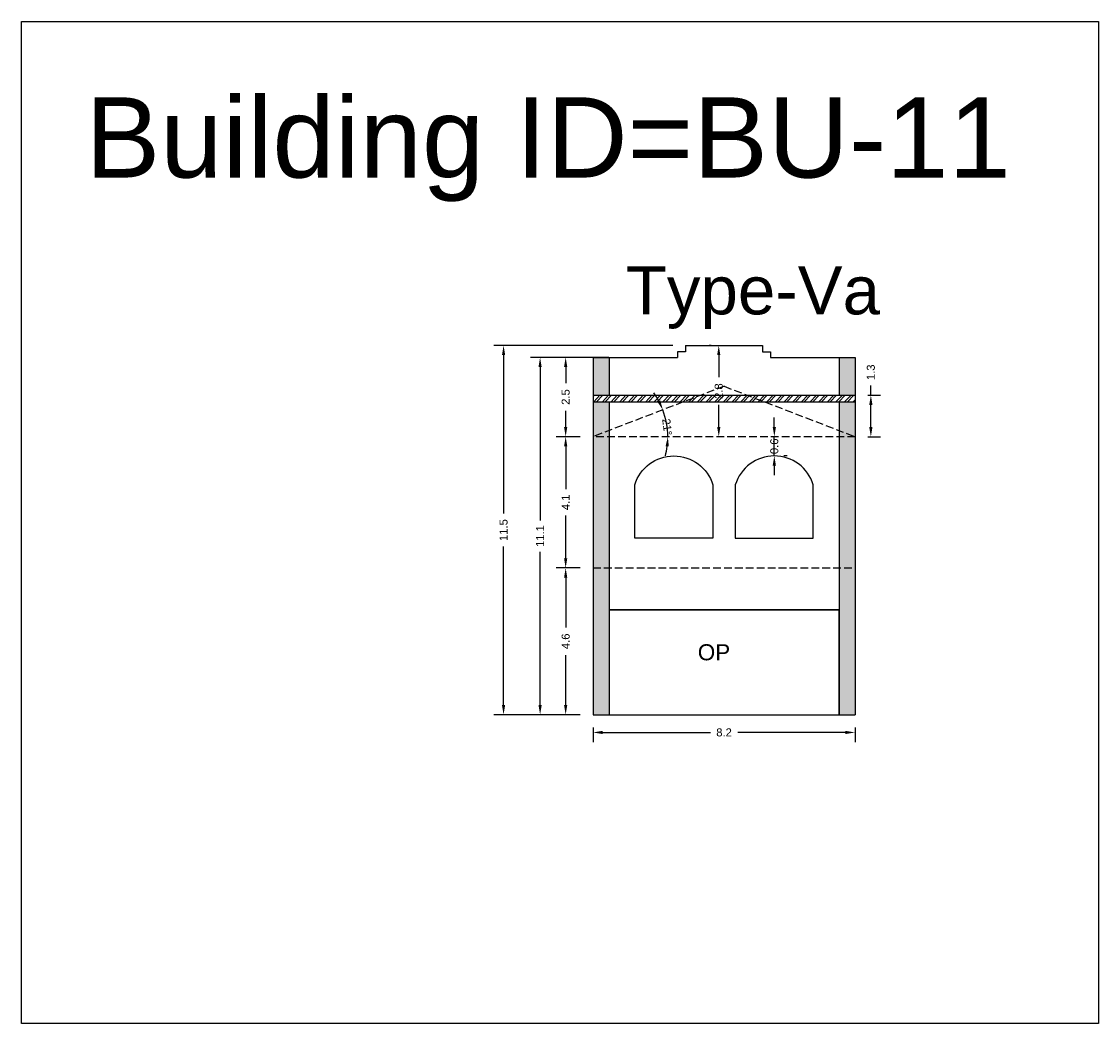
# Model space of a CAD drawing. Header units: metres. Extents: x 3416649 to 3417093, y -6712874 to -6712690.
# Tile 9 of 45: x 3416649 to 3416683, y -6712756 to -6712725. Entities that reach past the tile are written whole.
import ezdxf

# ---------------------------------------------------------------- set-up
doc = ezdxf.new("R2010")
doc.units = ezdxf.units.M
doc.linetypes.add('ACAD_ISO02W100', pattern=[15, 12, -3])
doc.layers.add('Dotted', color=7, linetype='ACAD_ISO02W100', plot=False)
doc.styles.get("Standard").update_dxf_attribs({"font": 'arial.ttf'})
doc.dimstyles.new('ISO-25', dxfattribs={"dimtxt": 0.25, "dimasz": 0.3, "dimexe": 0.3, "dimexo": 0.4, "dimgap": 0.2, "dimtad": 0, "dimdec": 1, "dimdsep": 46, "dimtxsty": 'Standard', "dimcen": 2.5, "dimadec": 0, "dimazin": 0, "dimtfac": 1, "dimtdec": 1, "dimtmove": 0, "dimatfit": 3, "dimfxl": 1, "dimarcsym": 0})

# ---------------------------------------------------------------- blocks, each defined once
blk = doc.blocks.new('*D87')
at = {"color": 0, "lineweight": -2, "transparency": 16777216}
for p, q in [((3416666.786, -6712742.168), (3416666.033, -6712742.168)), ((3416666.333, -6712742.468), (3416666.333, -6712744.02)), ((3416666.333, -6712746.438), (3416666.333, -6712744.885)), ((3416666.786, -6712746.738), (3416666.033, -6712746.738))]:
    blk.add_line(p, q, dxfattribs=at)
at = {"color": 0, "transparency": 16777216}
for points in [[(3416666.283, -6712742.468), (3416666.383, -6712742.468), (3416666.333, -6712742.168)], [(3416666.283, -6712746.438), (3416666.383, -6712746.438), (3416666.333, -6712746.738)]]:
    blk.add_solid(points, dxfattribs=at)
at = {"layer": 'Defpoints', "color": 0, "transparency": 16777216}
for p in [(3416666.333, -6712742.168), (3416667.186, -6712742.168), (3416667.186, -6712746.738)]:
    blk.add_point(p, dxfattribs=at)
at = {"color": 0, "transparency": 16777216, "insert": (3416666.333, -6712744.453), "char_height": 0.25, "attachment_point": 5, "rotation": 90}
blk.add_mtext('4.6', dxfattribs=at)
blk = doc.blocks.new('*D88')
at = {"color": 0, "lineweight": -2, "transparency": 16777216}
for p, q in [((3416666.786, -6712738.078), (3416666.033, -6712738.078)), ((3416666.333, -6712738.378), (3416666.333, -6712739.714)), ((3416666.333, -6712741.868), (3416666.333, -6712740.531)), ((3416666.786, -6712742.168), (3416666.033, -6712742.168))]:
    blk.add_line(p, q, dxfattribs=at)
at = {"color": 0, "transparency": 16777216}
for points in [[(3416666.283, -6712738.378), (3416666.383, -6712738.378), (3416666.333, -6712738.078)], [(3416666.283, -6712741.868), (3416666.383, -6712741.868), (3416666.333, -6712742.168)]]:
    blk.add_solid(points, dxfattribs=at)
at = {"layer": 'Defpoints', "color": 0, "transparency": 16777216}
for p in [(3416666.333, -6712738.078), (3416667.186, -6712738.078), (3416667.186, -6712742.168)]:
    blk.add_point(p, dxfattribs=at)
at = {"color": 0, "transparency": 16777216, "insert": (3416666.333, -6712740.123), "char_height": 0.25, "attachment_point": 5, "rotation": 90}
blk.add_mtext('4.1', dxfattribs=at)
blk = doc.blocks.new('*D89')
at = {"color": 0, "lineweight": -2, "transparency": 16777216}
for start, end in [(28.4348, 35.8226), (0, 21.0469), (345.2243, 352.6121)]:
    blk.add_arc((3416667.186, -6712738.078), 2.328, start, end, dxfattribs=at)
at = {"color": 0, "transparency": 16777216}
for points in [[(3416669.279, -6712736.948), (3416669.188, -6712736.99), (3416669.359, -6712737.242)], [(3416669.445, -6712738.374), (3416669.545, -6712738.38), (3416669.515, -6712738.078)]]:
    blk.add_solid(points, dxfattribs=at)
at = {"layer": 'Defpoints', "color": 0, "transparency": 16777216}
for p in [(3416671.266, -6712736.508), (3416669.445, -6712737.513), (3416667.186, -6712738.078), (3416667.186, -6712738.078), (3416675.346, -6712738.078)]:
    blk.add_point(p, dxfattribs=at)
at = {"color": 0, "transparency": 16777216, "insert": (3416669.495, -6712737.778), "char_height": 0.25, "attachment_point": 5, "rotation": 277.3879}
blk.add_mtext('21°', dxfattribs=at)
blk = doc.blocks.new('*D90')
at = {"color": 0, "lineweight": -2, "transparency": 16777216}
for p, q in [((3416667.681, -6712735.608), (3416666.033, -6712735.608)), ((3416666.333, -6712735.908), (3416666.333, -6712736.412)), ((3416666.333, -6712737.778), (3416666.333, -6712737.273)), ((3416666.786, -6712738.078), (3416666.033, -6712738.078))]:
    blk.add_line(p, q, dxfattribs=at)
at = {"color": 0, "transparency": 16777216}
for points in [[(3416666.283, -6712735.908), (3416666.383, -6712735.908), (3416666.333, -6712735.608)], [(3416666.283, -6712737.778), (3416666.383, -6712737.778), (3416666.333, -6712738.078)]]:
    blk.add_solid(points, dxfattribs=at)
at = {"layer": 'Defpoints', "color": 0, "transparency": 16777216}
for p in [(3416666.333, -6712735.608), (3416668.081, -6712735.608), (3416667.186, -6712738.078)]:
    blk.add_point(p, dxfattribs=at)
at = {"color": 0, "transparency": 16777216, "insert": (3416666.333, -6712736.843), "char_height": 0.25, "attachment_point": 5, "rotation": 90}
blk.add_mtext('2.5', dxfattribs=at)
blk = doc.blocks.new('*D91')
at = {"color": 0, "lineweight": -2, "transparency": 16777216}
for p, q in [((3416670.866, -6712735.238), (3416670.801, -6712735.238)), ((3416671.101, -6712735.538), (3416671.101, -6712736.228)), ((3416671.101, -6712737.778), (3416671.101, -6712737.088)), ((3416670.866, -6712738.078), (3416670.801, -6712738.078))]:
    blk.add_line(p, q, dxfattribs=at)
at = {"color": 0, "transparency": 16777216}
for points in [[(3416671.051, -6712735.538), (3416671.151, -6712735.538), (3416671.101, -6712735.238)], [(3416671.051, -6712737.778), (3416671.151, -6712737.778), (3416671.101, -6712738.078)]]:
    blk.add_solid(points, dxfattribs=at)
at = {"layer": 'Defpoints', "color": 0, "transparency": 16777216}
for p in [(3416671.266, -6712735.238), (3416671.101, -6712738.078), (3416671.266, -6712738.078)]:
    blk.add_point(p, dxfattribs=at)
at = {"color": 0, "transparency": 16777216, "insert": (3416671.101, -6712736.658), "char_height": 0.25, "attachment_point": 5, "rotation": 90}
blk.add_mtext('2.8', dxfattribs=at)
blk = doc.blocks.new('*D92')
at = {"color": 0, "lineweight": -2, "transparency": 16777216}
for p, q in [((3416667.286, -6712735.608), (3416665.236, -6712735.608)), ((3416665.536, -6712735.908), (3416665.536, -6712740.684)), ((3416665.536, -6712746.438), (3416665.536, -6712741.662)), ((3416666.786, -6712746.738), (3416665.236, -6712746.738))]:
    blk.add_line(p, q, dxfattribs=at)
at = {"color": 0, "transparency": 16777216}
for points in [[(3416665.486, -6712735.908), (3416665.586, -6712735.908), (3416665.536, -6712735.608)], [(3416665.486, -6712746.438), (3416665.586, -6712746.438), (3416665.536, -6712746.738)]]:
    blk.add_solid(points, dxfattribs=at)
at = {"layer": 'Defpoints', "color": 0, "transparency": 16777216}
for p in [(3416665.536, -6712735.608), (3416667.686, -6712735.608), (3416667.186, -6712746.738)]:
    blk.add_point(p, dxfattribs=at)
at = {"color": 0, "transparency": 16777216, "insert": (3416665.536, -6712741.173), "char_height": 0.25, "attachment_point": 5, "rotation": 90}
blk.add_mtext('11.1', dxfattribs=at)
blk = doc.blocks.new('*D93')
at = {"color": 0, "lineweight": -2, "transparency": 16777216}
for p, q in [((3416669.666, -6712735.238), (3416664.099, -6712735.238)), ((3416664.399, -6712735.538), (3416664.399, -6712740.474)), ((3416664.399, -6712746.438), (3416664.399, -6712741.502)), ((3416666.786, -6712746.738), (3416664.099, -6712746.738))]:
    blk.add_line(p, q, dxfattribs=at)
at = {"color": 0, "transparency": 16777216}
for points in [[(3416664.349, -6712735.538), (3416664.449, -6712735.538), (3416664.399, -6712735.238)], [(3416664.349, -6712746.438), (3416664.449, -6712746.438), (3416664.399, -6712746.738)]]:
    blk.add_solid(points, dxfattribs=at)
at = {"layer": 'Defpoints', "color": 0, "transparency": 16777216}
for p in [(3416664.399, -6712735.238), (3416670.066, -6712735.238), (3416667.186, -6712746.738)]:
    blk.add_point(p, dxfattribs=at)
at = {"color": 0, "transparency": 16777216, "insert": (3416664.399, -6712740.988), "char_height": 0.25, "attachment_point": 5, "rotation": 90}
blk.add_mtext('11.5', dxfattribs=at)
blk = doc.blocks.new('*D94')
at = {"color": 0, "lineweight": -2, "transparency": 16777216}
for p, q in [((3416667.186, -6712747.138), (3416667.186, -6712747.592)), ((3416675.346, -6712747.138), (3416675.346, -6712747.592)), ((3416667.486, -6712747.292), (3416670.84, -6712747.292)), ((3416675.046, -6712747.292), (3416671.693, -6712747.292))]:
    blk.add_line(p, q, dxfattribs=at)
at = {"color": 0, "transparency": 16777216}
for points in [[(3416667.486, -6712747.242), (3416667.486, -6712747.342), (3416667.186, -6712747.292)], [(3416675.046, -6712747.242), (3416675.046, -6712747.342), (3416675.346, -6712747.292)]]:
    blk.add_solid(points, dxfattribs=at)
at = {"layer": 'Defpoints', "color": 0, "transparency": 16777216}
for p in [(3416667.186, -6712746.738), (3416675.346, -6712746.738), (3416675.346, -6712747.292)]:
    blk.add_point(p, dxfattribs=at)
at = {"color": 0, "transparency": 16777216, "insert": (3416671.266, -6712747.292), "char_height": 0.25, "attachment_point": 5}
blk.add_mtext('8.2', dxfattribs=at)
blk = doc.blocks.new('*D95')
at = {"color": 0, "lineweight": -2, "transparency": 16777216}
for p, q in [((3416675.838, -6712736.788), (3416675.838, -6712736.488)), ((3416675.746, -6712736.788), (3416676.138, -6712736.788)), ((3416675.838, -6712737.778), (3416675.838, -6712737.088)), ((3416675.746, -6712738.078), (3416676.138, -6712738.078))]:
    blk.add_line(p, q, dxfattribs=at)
at = {"color": 0, "transparency": 16777216}
for points in [[(3416675.788, -6712737.088), (3416675.888, -6712737.088), (3416675.838, -6712736.788)], [(3416675.788, -6712737.778), (3416675.888, -6712737.778), (3416675.838, -6712738.078)]]:
    blk.add_solid(points, dxfattribs=at)
at = {"layer": 'Defpoints', "color": 0, "transparency": 16777216}
for p in [(3416675.346, -6712736.788), (3416675.838, -6712736.788), (3416675.346, -6712738.078)]:
    blk.add_point(p, dxfattribs=at)
at = {"color": 0, "transparency": 16777216, "insert": (3416675.838, -6712736.072), "char_height": 0.25, "attachment_point": 5, "rotation": 90}
blk.add_mtext('1.3', dxfattribs=at)
blk = doc.blocks.new('*D96')
at = {"color": 0, "lineweight": -2, "transparency": 16777216}
for p, q in [((3416672.831, -6712737.778), (3416672.831, -6712737.478)), ((3416672.831, -6712738.678), (3416672.831, -6712738.078)), ((3416673.231, -6712738.078), (3416673.131, -6712738.078)), ((3416673.231, -6712738.678), (3416673.131, -6712738.678)), ((3416672.831, -6712738.978), (3416672.831, -6712739.278))]:
    blk.add_line(p, q, dxfattribs=at)
at = {"color": 0, "transparency": 16777216}
for points in [[(3416672.781, -6712737.778), (3416672.881, -6712737.778), (3416672.831, -6712738.078)], [(3416672.781, -6712738.978), (3416672.881, -6712738.978), (3416672.831, -6712738.678)]]:
    blk.add_solid(points, dxfattribs=at)
at = {"layer": 'Defpoints', "color": 0, "transparency": 16777216}
for p in [(3416672.831, -6712738.078), (3416672.831, -6712738.078), (3416672.831, -6712738.678)]:
    blk.add_point(p, dxfattribs=at)
at = {"color": 0, "transparency": 16777216, "insert": (3416672.831, -6712738.378), "char_height": 0.25, "attachment_point": 5, "rotation": 90}
blk.add_mtext('0.6', dxfattribs=at)

msp = doc.modelspace()

# ---------------------------------------------------------------- hatches: boundary and pattern name
h = msp.add_hatch(color=256)
h.dxf.hatch_style = 1
h.paths.add_polyline_path([(3416667.186, -6712742.168), (3416667.686, -6712742.168), (3416667.686, -6712746.738), (3416667.186, -6712746.738)])
h.paths.add_polyline_path([(3416667.186, -6712738.078), (3416667.686, -6712738.078), (3416667.686, -6712742.168), (3416667.186, -6712742.168)])
h.paths.add_polyline_path([(3416667.186, -6712736.988), (3416667.686, -6712736.988), (3416667.686, -6712737.885), (3416667.186, -6712738.078)])
h.paths.add_polyline_path([(3416667.686, -6712737.885), (3416667.686, -6712738.078), (3416667.186, -6712738.078)], flags=17)
h.paths.add_polyline_path([(3416667.186, -6712735.608), (3416667.686, -6712735.608), (3416667.686, -6712736.788), (3416667.186, -6712736.788)])
h = msp.add_hatch(color=256)
h.dxf.hatch_style = 1
h.paths.add_polyline_path([(3416675.346, -6712742.168), (3416674.846, -6712742.168), (3416674.846, -6712746.738), (3416675.346, -6712746.738)])
h.paths.add_polyline_path([(3416675.346, -6712738.078), (3416674.846, -6712738.078), (3416674.846, -6712742.168), (3416675.346, -6712742.168)])
h.paths.add_polyline_path([(3416675.346, -6712736.988), (3416674.846, -6712736.988), (3416674.846, -6712737.885), (3416675.346, -6712738.078)])
h.paths.add_polyline_path([(3416674.846, -6712737.885), (3416674.846, -6712738.078), (3416675.346, -6712738.078)], flags=17)
h.paths.add_polyline_path([(3416675.346, -6712735.608), (3416674.846, -6712735.608), (3416674.846, -6712736.788), (3416675.346, -6712736.788)])
h = msp.add_hatch()
h.set_pattern_fill('ANSI32', color=256, scale=0.02)
h.set_pattern_definition([(45, (0.46337, 0), (-0.134703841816, 0.134703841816), []), (45, (0.55318, 0), (-0.134703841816, 0.134703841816), [])])
h.paths.add_polyline_path([(3416667.186, -6712736.788), (3416667.186, -6712736.988), (3416675.346, -6712736.988), (3416675.346, -6712736.788)])

# ---------------------------------------------------------------- linework, layer by layer
for points in [[(3416649.386, -6712725.146), (3416682.927, -6712725.146), (3416682.927, -6712756.357), (3416649.386, -6712756.357)], [(3416674.846, -6712743.468), (3416667.686, -6712743.468), (3416667.686, -6712746.738), (3416674.846, -6712746.738)]]:
    msp.add_lwpolyline(points, close=True)
for points in [[(3416670.066, -6712735.438), (3416669.816, -6712735.438)], [(3416669.816, -6712735.438), (3416669.816, -6712735.608)], [(3416670.066, -6712735.238), (3416672.466, -6712735.238)], [(3416670.066, -6712735.238), (3416670.066, -6712735.338)], [(3416670.066, -6712735.338), (3416670.066, -6712735.438)], [(3416672.466, -6712735.238), (3416672.466, -6712735.338)], [(3416672.466, -6712735.338), (3416672.466, -6712735.438)], [(3416672.466, -6712735.438), (3416672.716, -6712735.438)], [(3416672.716, -6712735.438), (3416672.716, -6712735.608)], [(3416667.186, -6712735.608), (3416669.816, -6712735.608)], [(3416667.186, -6712735.608), (3416667.186, -6712746.738)], [(3416667.686, -6712735.608), (3416667.686, -6712736.788)], [(3416672.716, -6712735.608), (3416675.346, -6712735.608)], [(3416674.846, -6712735.608), (3416674.846, -6712736.788)], [(3416675.346, -6712735.608), (3416675.346, -6712746.738)], [(3416667.186, -6712736.788), (3416675.346, -6712736.788)], [(3416667.186, -6712736.988), (3416675.346, -6712736.988)], [(3416667.686, -6712736.988), (3416667.686, -6712746.738)], [(3416674.846, -6712736.988), (3416674.846, -6712746.738)], [(3416667.686, -6712743.468), (3416674.846, -6712743.468)], [(3416667.186, -6712746.738), (3416675.346, -6712746.738)]]:
    msp.add_lwpolyline(points)
for points in [[(3416668.486, -6712741.238), (3416668.486, -6712739.578, -0.740741), (3416670.916, -6712739.578), (3416670.916, -6712741.238)], [(3416674.046, -6712741.238), (3416674.046, -6712739.578, 0.740741), (3416671.616, -6712739.578), (3416671.616, -6712741.238)]]:
    msp.add_lwpolyline(points, format="xyb", close=True)
at = {"layer": 'Dotted', "ltscale": 0.02}
msp.add_line((3416675.346, -6712738.078), (3416667.186, -6712738.078), dxfattribs=at)
for points in [[(3416671.266, -6712736.508), (3416667.186, -6712738.078)], [(3416671.266, -6712736.508), (3416675.346, -6712738.078)], [(3416667.186, -6712742.168), (3416675.346, -6712742.168)]]:
    msp.add_lwpolyline(points, dxfattribs=at)

# ---------------------------------------------------------------- texts
at = {"attachment_point": 1}
for s, width, heights, insert, char_height in [('Building ID=BU-11', 67.86454, [0.517], (3416651.375, -6712727.506), 2.5), ('Type-Va', 9.99112, [0.517], (3416668.204, -6712732.768), 1.5), ('OP', 1.17554, [0], (3416670.448, -6712744.544), 0.5)]:
    msp.add_mtext_dynamic_manual_height_columns(s, width=width, gutter_width=12.5, heights=heights, dxfattribs=dict(at, insert=insert, char_height=char_height))

# ---------------------------------------------------------------- dimensions: what is measured, and where the dimension line sits
for base, p1, p2, picture, middle in [((3416664.399, -6712735.238), (3416667.186, -6712746.738), (3416670.066, -6712735.238), '*D93', (3416664.399, -6712740.988)), ((3416671.101, -6712738.078), (3416671.266, -6712735.238), (3416671.266, -6712738.078), '*D91', (3416671.101, -6712736.658)), ((3416665.536, -6712735.608), (3416667.186, -6712746.738), (3416667.686, -6712735.608), '*D92', (3416665.536, -6712741.173)), ((3416666.333, -6712735.608), (3416667.186, -6712738.078), (3416668.081, -6712735.608), '*D90', (3416666.333, -6712736.843)), ((3416675.838, -6712736.788), (3416675.346, -6712738.078), (3416675.346, -6712736.788), '*D95', (3416675.838, -6712736.072)), ((3416666.333, -6712738.078), (3416667.186, -6712742.168), (3416667.186, -6712738.078), '*D88', (3416666.333, -6712740.123)), ((3416666.333, -6712742.168), (3416667.186, -6712746.738), (3416667.186, -6712742.168), '*D87', (3416666.333, -6712744.453))]:
    dim = msp.add_linear_dim(base=base, p1=p1, p2=p2, angle=90, dimstyle='ISO-25')
    dim.commit()
    dim.dimension.update_dxf_attribs({"geometry": picture, "text_midpoint": middle})
dim = msp.add_angular_dim_2l(base=(3416669.445, -6712737.513), line1=((3416675.346, -6712738.078), (3416667.186, -6712738.078)), line2=((3416671.266, -6712736.508), (3416667.186, -6712738.078)), dimstyle='ISO-25')
dim.commit()
dim.dimension.update_dxf_attribs({"geometry": '*D89', "text_midpoint": (3416669.495, -6712737.778), "dimtype": 162})
dim = msp.add_linear_dim(base=(3416672.831, -6712738.078), p1=(3416672.831, -6712738.678), p2=(3416672.831, -6712738.078), angle=90, dimstyle='ISO-25')
dim.commit()
dim.dimension.update_dxf_attribs({"geometry": '*D96', "text_midpoint": (3416672.831, -6712738.378), "dimtype": 160})
dim = msp.add_linear_dim(base=(3416675.346, -6712747.292), p1=(3416667.186, -6712746.738), p2=(3416675.346, -6712746.738), dimstyle='ISO-25')
dim.commit()
dim.dimension.update_dxf_attribs({"geometry": '*D94', "text_midpoint": (3416671.266, -6712747.292)})

doc.saveas('drawing.dxf')
